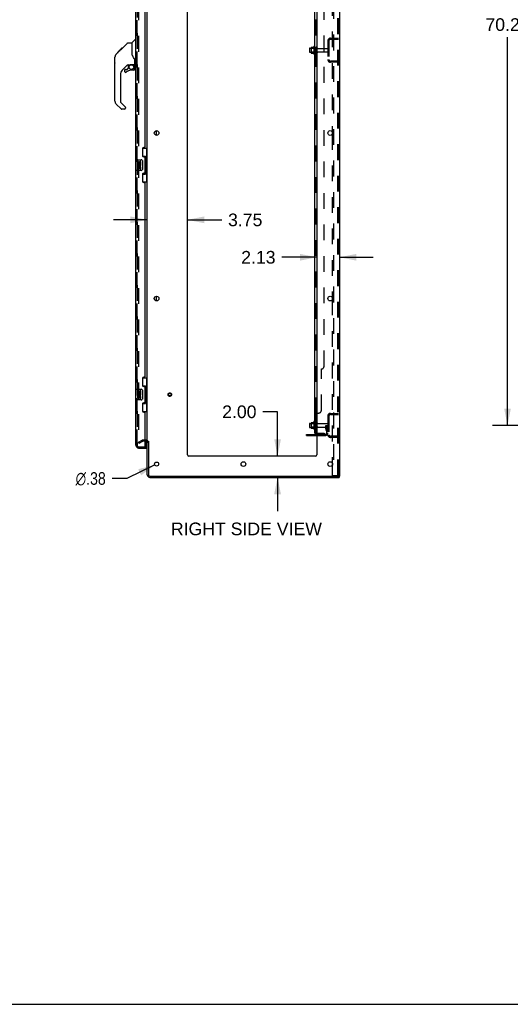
# Model space of a CAD drawing. Header units: inches. Extents: x 0 to 268, y 0 to 174.
# Tile 77 of 85: x 134 to 180, y 0 to 92. Entities that reach past the tile are written whole.
import ezdxf

# ---------------------------------------------------------------- set-up
doc = ezdxf.new("R2010")
doc.units = ezdxf.units.IN
doc.header["$LTSCALE"] = 14.749625
doc.header["$MEASUREMENT"] = 0
doc.linetypes.add('HIDDEN', pattern=[0.2, 0.1, -0.1])
doc.layers.get('0').update_dxf_attribs({"linetype": 'CONTINUOUS'})
for name, color, linetype in [('DEFAULT_2', 8, 'HIDDEN'), ('DIMENSIONS', 7, 'CONTINUOUS'), ('LEFTHAND_DOOR_ASSEMBLY', 7, 'CONTINUOUS'), ('RIGHTHAND_DOOR_ASSEMBLY', 7, 'CONTINUOUS'), ('SUBPANEL', 7, 'CONTINUOUS')]:
    doc.layers.add(name, color=color, linetype=linetype)
doc.styles.get("Standard").update_dxf_attribs({"font": 'arial.ttf'})
doc.styles.add('TEXTSTYLE_1', font='gdt', dxfattribs={"width": 0.8})
doc.dimstyles.new('DIMSTYLE_1', dxfattribs={"dimtxt": 1.183125, "dimasz": 1.5775, "dimexe": 0.09, "dimexo": 0.07, "dimgap": 0.0375, "dimtad": 0, "dimtih": 1, "dimtoh": 1, "dimzin": 4, "dimdsep": 46, "dimtxsty": 'Standard', "dimblk": '_FILLED', "dimblk1": '_FILLED', "dimblk2": '_FILLED', "dimcen": 0.09, "dimadec": 3, "dimazin": 1, "dimtfac": 1, "dimtdec": 3, "dimtofl": 0, "dimtmove": 0, "dimatfit": 3, "dimldrblk": '_FILLED', "dimfxl": 0, "dimtolj": 1, "dimtzin": 4, "dimarcsym": 0})
doc.dimstyles.new('DIMSTYLE_2', dxfattribs={"dimtxt": 1.183125, "dimasz": 1.5775, "dimexe": 0.09, "dimexo": 0.07, "dimgap": 0.09, "dimtad": 0, "dimtih": 1, "dimtoh": 1, "dimzin": 4, "dimdsep": 46, "dimtxsty": 'Standard', "dimblk": '_FILLED', "dimblk1": '_FILLED', "dimblk2": '_FILLED', "dimcen": 0.09, "dimadec": 3, "dimazin": 1, "dimtfac": 1, "dimtdec": 3, "dimtofl": 0, "dimtmove": 0, "dimatfit": 1, "dimldrblk": '_FILLED', "dimfxl": 0, "dimtolj": 1, "dimtzin": 4, "dimarcsym": 0})

# ---------------------------------------------------------------- blocks, each defined once
blk = doc.blocks.new('_FILLED')
at = {"color": 0, "linetype": 'ByBlock'}
blk.add_solid([(0, 0), (-1, 0.2), (-1, -0.2)], dxfattribs=at)
blk = doc.blocks.new('*D3')
at = {"layer": 'DIMENSIONS', "color": 2, "linetype": 'Continuous'}
for p, q in [((189.43, 124.462), (178.333, 124.462)), ((179.753, 124.462), (179.753, 92.923)), ((179.753, 54.212), (179.753, 90.556)), ((189.43, 54.212), (178.333, 54.212))]:
    blk.add_line(p, q, dxfattribs=at)
at = {"layer": 'DIMENSIONS', "color": 2, "linetype": 'Continuous', "xscale": 1.5775, "yscale": 1.5775, "zscale": 1.5775}
for p, rotation in [((179.753, 124.462), 90), ((179.753, 54.212), 270)]:
    blk.add_blockref('_FILLED', p, dxfattribs=dict(at, rotation=rotation))
at = {"layer": 'DIMENSIONS', "color": 2, "linetype": 'Continuous', "insert": (179.753, 92.331), "char_height": 1.1831, "width": 4.13434, "attachment_point": 2, "line_spacing_factor": 0.9}
blk.add_mtext('70.25', dxfattribs=at)
blk = doc.blocks.new('*D12')
at = {"layer": 'DIMENSIONS', "color": 2, "linetype": 'Continuous'}
for p, q in [((146.033, 73.454), (142.878, 73.454)), ((149.783, 73.454), (152.999, 73.454))]:
    blk.add_line(p, q, dxfattribs=at)
at = {"layer": 'DIMENSIONS', "color": 2, "linetype": 'Continuous', "xscale": 1.5775, "yscale": 1.5775, "zscale": 1.5775}
blk.add_blockref('_FILLED', (146.033, 73.454), dxfattribs=at)
at = {"layer": 'DIMENSIONS', "color": 2, "linetype": 'Continuous', "xscale": 1.5775, "yscale": 1.5775, "zscale": 1.5775, "rotation": 180}
blk.add_blockref('_FILLED', (149.783, 73.454), dxfattribs=at)
at = {"layer": 'DIMENSIONS', "color": 2, "linetype": 'Continuous', "insert": (153.59, 74.045), "char_height": 1.1831, "width": 3.21511, "attachment_point": 1, "line_spacing_factor": 0.9}
blk.add_mtext('3.75', dxfattribs=at)
blk = doc.blocks.new('*D13')
at = {"layer": 'DIMENSIONS', "color": 2, "linetype": 'Continuous'}
for p, q in [((161.908, 69.951), (158.629, 69.951)), ((164.033, 69.951), (167.188, 69.951))]:
    blk.add_line(p, q, dxfattribs=at)
at = {"layer": 'DIMENSIONS', "color": 2, "linetype": 'Continuous', "xscale": 1.5775, "yscale": 1.5775, "zscale": 1.5775}
blk.add_blockref('_FILLED', (161.908, 69.951), dxfattribs=at)
at = {"layer": 'DIMENSIONS', "color": 2, "linetype": 'Continuous', "xscale": 1.5775, "yscale": 1.5775, "zscale": 1.5775, "rotation": 180}
blk.add_blockref('_FILLED', (164.033, 69.951), dxfattribs=at)
at = {"layer": 'DIMENSIONS', "color": 2, "linetype": 'Continuous', "insert": (158.038, 70.543), "char_height": 1.1831, "width": 3.21511, "attachment_point": 3, "line_spacing_factor": 0.9}
blk.add_mtext('2.13', dxfattribs=at)
blk = doc.blocks.new('*D14')
at = {"layer": 'DIMENSIONS', "color": 2, "linetype": 'Continuous'}
for p, q in [((158.229, 55.482), (156.848, 55.482)), ((158.229, 51.337), (158.229, 55.482)), ((158.229, 49.337), (158.229, 46.182))]:
    blk.add_line(p, q, dxfattribs=at)
at = {"layer": 'DIMENSIONS', "color": 2, "linetype": 'Continuous', "xscale": 1.5775, "yscale": 1.5775, "zscale": 1.5775}
for p, rotation in [((158.229, 51.337), 270), ((158.229, 49.337), 90)]:
    blk.add_blockref('_FILLED', p, dxfattribs=dict(at, rotation=rotation))
at = {"layer": 'DIMENSIONS', "color": 2, "linetype": 'Continuous', "insert": (156.257, 56.074), "char_height": 1.1831, "width": 3.21511, "attachment_point": 3, "line_spacing_factor": 0.9}
blk.add_mtext('2.00', dxfattribs=at)
blk = doc.blocks.new('*D18')
at = {"layer": 'DIMENSIONS', "color": 2, "linetype": 'Continuous'}
for p, q in [((146.74, 50.505), (144.116, 49.236)), ((144.116, 49.236), (142.736, 49.236))]:
    blk.add_line(p, q, dxfattribs=at)
at = {"layer": 'DIMENSIONS', "color": 2, "linetype": 'Continuous', "xscale": 1.5775, "yscale": 1.5775, "zscale": 1.5775, "rotation": 25.813562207}
blk.add_blockref('_FILLED', (146.74, 50.505), dxfattribs=at)
at = {"layer": 'DIMENSIONS', "color": 2, "linetype": 'Continuous', "insert": (142.144, 49.828), "char_height": 1.18312, "width": 3.87338, "attachment_point": 3, "line_spacing_factor": 0.9, "style": 'TEXTSTYLE_1'}
blk.add_mtext('{\\fgdt;n}\\fArial;.38', dxfattribs=at)

msp = doc.modelspace()

# ---------------------------------------------------------------- linework, layer by layer
at = {"color": 3, "linetype": 'Continuous'}
for p, q in [((164.033, 129.233), (164.033, 49.441)), ((146.033, 52.785), (146.033, 125.889)), ((149.783, 51.462), (149.783, 125.837)), ((161.908, 125.837), (161.908, 51.462)), ((163.354, 81.684), (163.354, 81.489)), ((163.354, 66.184), (163.354, 65.989)), ((145.891, 52.733), (145.829, 52.733)), ((146.033, 49.583), (146.033, 52.733)), ((146.137, 52.744), (146.137, 49.583)), ((160.929, 53.368), (161.908, 53.368)), ((161.783, 51.337), (149.908, 51.337)), ((163.354, 50.684), (163.354, 50.489)), ((146.28, 49.441), (163.943, 49.441)), ((146.28, 49.337), (163.981, 49.337)), ((164.033, 49.441), (163.977, 49.441))]:
    msp.add_line(p, q, dxfattribs=at)
at = {"color": 7, "linetype": 'Continuous'}
for p, q in [((161.204, 89.494), (161.204, 89.179)), ((161.234, 89.524), (161.368, 89.524)), ((161.368, 89.592), (161.368, 89.081)), ((161.379, 89.614), (161.607, 89.614)), ((161.634, 89.692), (161.634, 88.981)), ((161.234, 89.149), (161.368, 89.149)), ((161.379, 89.059), (161.607, 89.059)), ((146.887, 81.369), (146.887, 81.804)), ((146.887, 65.869), (146.887, 66.304)), ((161.234, 54.399), (161.368, 54.399)), ((161.368, 54.467), (161.368, 53.956)), ((161.379, 54.489), (161.607, 54.489)), ((161.634, 54.567), (161.634, 53.856)), ((161.204, 54.369), (161.204, 54.054)), ((161.234, 54.024), (161.368, 54.024)), ((161.379, 53.934), (161.607, 53.934)), ((160.929, 53.264), (160.929, 53.368)), ((160.929, 53.264), (161.908, 53.264)), ((163.943, 49.441), (163.977, 49.441)), ((163.981, 49.441), (163.981, 49.337)), ((0, 0), (268.175, 0))]:
    msp.add_line(p, q, dxfattribs=at)
at = {"color": 3, "linetype": 'Continuous'}
for centre, radius in [((146.908, 81.587), 0.219), ((163.158, 81.587), 0.219), ((146.908, 66.087), 0.219), ((163.158, 66.087), 0.219), ((146.908, 50.587), 0.188), ((155.033, 50.587), 0.219), ((163.158, 50.587), 0.219)]:
    msp.add_circle(centre, radius, dxfattribs=at)
at = {"color": 7, "linetype": 'Continuous'}
for centre, radius, start, end in [((161.234, 89.494), 0.03, 90, 180.00001), ((161.51, 89.592), 0.141, 174.79195, 180), ((161.379, 89.604), 0.01, 90, 174.80617), ((161.588, 89.624), 0.01, 270, 336.03207), ((162.235, 89.337), 0.698, 149.33687, 156.03207), ((161.666, 89.671), 0.0384, 0, 145.55034), ((161.234, 89.179), 0.03, 179.99999, 270), ((161.51, 89.081), 0.141, 180, 185.20805), ((161.379, 89.069), 0.01, 185.19383, 270), ((161.588, 89.049), 0.01, 23.96793, 90), ((162.235, 89.337), 0.698, 203.96793, 210.66313), ((161.666, 89.003), 0.0384, 214.44966, 360), ((161.234, 54.369), 0.03, 90, 180.00001), ((161.51, 54.467), 0.141, 174.79195, 180), ((161.379, 54.479), 0.01, 90, 174.80617), ((161.588, 54.499), 0.01, 270, 336.03207), ((162.235, 54.212), 0.698, 149.33687, 156.03207), ((161.666, 54.546), 0.0384, 0, 145.55034), ((161.884, 54.469), 0.055, 64.09064, 180), ((161.234, 54.054), 0.03, 179.99999, 270), ((161.51, 53.956), 0.141, 180, 185.20805), ((161.379, 53.944), 0.01, 185.19383, 270), ((161.588, 53.924), 0.01, 23.96793, 90), ((162.235, 54.212), 0.698, 203.96793, 210.66313), ((161.666, 53.878), 0.0384, 214.44966, 360), ((161.884, 53.954), 0.055, 180, 295.90936), ((145.891, 52.59), 0.246, 35.32724, 51.92273)]:
    msp.add_arc(centre, radius, start, end, dxfattribs=at)
at = {"color": 3, "linetype": 'Continuous'}
for centre, radius, start, end in [((145.891, 52.59), 0.142, 0, 90), ((149.908, 51.462), 0.125, 180, 270), ((161.783, 51.462), 0.125, 270, 360), ((146.28, 49.583), 0.246, 180, 270), ((146.28, 49.583), 0.142, 180, 270)]:
    msp.add_arc(centre, radius, start, end, dxfattribs=at)
at = {"layer": 'DEFAULT_2', "color": 8, "linetype": 'HIDDEN'}
for p, q in [((163.458, 129.149), (163.458, 49.524)), ((163.856, 49.554), (163.856, 129.119)), ((163.929, 49.554), (163.929, 129.119)), ((145.221, 126.071), (145.221, 52.602)), ((163.354, 96.989), (163.354, 81.684)), ((163.176, 90.462), (163.929, 90.462)), ((163.176, 90.358), (163.929, 90.358)), ((163.257, 90.462), (163.257, 90.358)), ((161.388, 89.52), (161.368, 89.54)), ((161.368, 89.524), (161.829, 89.524)), ((161.684, 89.52), (161.388, 89.52)), ((161.388, 89.52), (161.388, 89.153)), ((161.684, 89.52), (161.704, 89.54)), ((161.684, 89.52), (161.684, 89.153)), ((161.704, 89.671), (161.704, 89.003)), ((161.829, 89.079), (161.829, 89.594)), ((161.939, 89.079), (161.939, 89.594)), ((162.002, 89.502), (162.899, 89.502)), ((162.929, 90.215), (162.929, 88.458)), ((163.033, 90.215), (163.033, 88.458)), ((161.388, 89.153), (161.368, 89.133)), ((161.368, 89.149), (161.829, 89.149)), ((161.684, 89.153), (161.388, 89.153)), ((161.684, 89.153), (161.704, 89.133)), ((162.002, 89.172), (162.899, 89.172)), ((163.929, 88.316), (163.176, 88.316)), ((163.929, 88.212), (163.176, 88.212)), ((163.257, 88.316), (163.257, 88.212)), ((163.354, 81.489), (163.354, 66.184)), ((163.354, 65.989), (163.354, 50.684)), ((163.176, 55.337), (163.929, 55.337)), ((163.257, 55.337), (163.257, 55.233)), ((161.388, 54.395), (161.368, 54.415)), ((161.368, 54.399), (161.829, 54.399)), ((161.684, 54.395), (161.704, 54.415)), ((161.704, 54.546), (161.704, 53.878)), ((161.829, 53.954), (161.829, 54.469)), ((161.939, 53.954), (161.939, 54.469)), ((162.929, 55.09), (162.929, 53.333)), ((163.033, 55.09), (163.033, 53.333)), ((163.176, 55.233), (163.929, 55.233)), ((161.388, 54.028), (161.368, 54.008)), ((161.368, 54.024), (161.829, 54.024)), ((161.684, 54.395), (161.388, 54.395)), ((161.388, 54.395), (161.388, 54.028)), ((161.684, 54.028), (161.388, 54.028)), ((161.684, 54.395), (161.684, 54.028)), ((161.684, 54.028), (161.704, 54.008)), ((162.002, 54.377), (162.899, 54.377)), ((162.002, 54.047), (162.899, 54.047)), ((162.735, 54.212), (162.825, 54.212)), ((162.735, 53.871), (162.735, 54.212)), ((162.839, 54.037), (162.735, 54.037)), ((162.757, 53.805), (162.806, 53.737)), ((162.825, 54.212), (162.929, 54.212)), ((162.825, 53.51), (162.825, 54.212)), ((162.839, 53.871), (162.839, 54.212)), ((162.841, 53.865), (162.89, 53.797)), ((162.929, 54.212), (162.89, 54.212)), ((145.221, 52.622), (145.561, 52.818)), ((145.273, 52.532), (145.221, 52.622)), ((145.273, 52.532), (145.613, 52.728)), ((145.891, 52.837), (145.629, 52.837)), ((145.829, 52.733), (145.629, 52.733)), ((161.176, 53.264), (161.176, 53.368)), ((161.432, 53.264), (161.432, 53.368)), ((161.908, 53.368), (162.683, 53.368)), ((161.908, 53.264), (162.683, 53.264)), ((163.929, 53.191), (163.176, 53.191)), ((163.929, 53.087), (163.176, 53.087)), ((163.257, 53.191), (163.257, 53.087)), ((163.354, 50.489), (163.354, 49.524)), ((163.354, 49.524), (163.835, 49.524)), ((163.835, 49.524), (163.908, 49.524))]:
    msp.add_line(p, q, dxfattribs=at)
for points in [[(145.221, 52.602), (145.221, 52.6), (145.221, 52.598), (145.222, 52.596), (145.223, 52.593), (145.224, 52.591)], [(145.238, 52.582), (145.236, 52.582), (145.234, 52.583), (145.233, 52.583), (145.231, 52.584), (145.229, 52.585), (145.227, 52.586), (145.226, 52.588), (145.225, 52.59), (145.224, 52.591)], [(145.246, 52.584), (145.244, 52.583), (145.242, 52.583), (145.24, 52.582), (145.238, 52.582), (145.238, 52.582)], [(163.856, 49.554), (163.855, 49.546), (163.853, 49.539), (163.85, 49.533), (163.845, 49.528), (163.84, 49.525), (163.835, 49.524)], [(163.929, 49.554), (163.929, 49.546), (163.927, 49.539), (163.923, 49.533), (163.919, 49.528), (163.914, 49.525), (163.908, 49.524)]]:
    msp.add_lwpolyline(points, dxfattribs=at)
for radius in [0.164, 0.124]:
    msp.add_circle((148.137, 57.087), radius, dxfattribs=at)
for centre, radius, start, end in [((163.176, 90.215), 0.246, 90, 180), ((163.176, 90.215), 0.142, 90, 180), ((161.884, 89.594), 0.055, 360, 180), ((162.002, 89.564), 0.0625, 180, 270), ((162.899, 89.472), 0.03, 360, 90), ((161.884, 89.079), 0.055, 180, 0), ((162.002, 89.109), 0.0625, 90, 180), ((162.899, 89.202), 0.03, 270, 0), ((163.176, 88.458), 0.246, 180, 270), ((163.176, 88.458), 0.142, 180, 270), ((163.176, 55.09), 0.246, 90, 180), ((161.884, 54.469), 0.055, 360, 64.09064), ((162.002, 54.439), 0.0625, 180, 270), ((163.176, 55.09), 0.142, 90, 180), ((161.884, 53.954), 0.055, 295.90936, 0), ((162.002, 53.984), 0.0625, 90, 180), ((162.683, 53.51), 0.246, 270, 360), ((162.683, 53.51), 0.142, 270, 360), ((162.849, 53.871), 0.114, 180, 215.75389), ((162.721, 53.676), 0.104, 0, 35.75389), ((162.849, 53.871), 0.01, 180, 215.75389), ((162.721, 53.676), 0.208, 0, 35.75389), ((162.899, 54.347), 0.03, 360, 90), ((162.899, 54.077), 0.03, 270, 0), ((145.629, 52.7), 0.137, 90, 120), ((145.629, 52.7), 0.033, 90, 120), ((145.891, 52.59), 0.246, 51.92273, 90), ((145.891, 52.59), 0.246, 0, 35.32724), ((163.176, 53.333), 0.246, 180, 270), ((163.176, 53.333), 0.142, 180, 270)]:
    msp.add_arc(centre, radius, start, end, dxfattribs=at)
at = {"layer": 'LEFTHAND_DOOR_ASSEMBLY', "color": 8, "linetype": 'HIDDEN'}
for p, q in [((145.079, 52.333), (145.079, 126.34)), ((145.222, 52.191), (145.934, 52.191))]:
    msp.add_line(p, q, dxfattribs=at)
msp.add_arc((145.222, 52.333), 0.142, 180, 270, dxfattribs=at)
at = {"layer": 'RIGHTHAND_DOOR_ASSEMBLY', "color": 8, "linetype": 'HIDDEN'}
for p, q in [((145.079, 126.34), (145.079, 52.333)), ((145.222, 52.191), (145.809, 52.191))]:
    msp.add_line(p, q, dxfattribs=at)
at = {"layer": 'RIGHTHAND_DOOR_ASSEMBLY', "color": 3, "linetype": 'Continuous'}
for p, q in [((144.975, 79.087), (144.975, 99.587)), ((145.829, 80.294), (145.829, 98.379)), ((145.769, 80.234), (145.709, 80.234)), ((145.579, 80.104), (145.579, 79.484)), ((145.709, 79.354), (145.769, 79.354)), ((145.829, 77.879), (145.829, 79.294)), ((144.975, 57.587), (144.975, 78.087)), ((145.579, 77.689), (145.579, 77.069)), ((145.769, 77.819), (145.709, 77.819)), ((145.709, 76.939), (145.769, 76.939)), ((145.829, 58.794), (145.829, 76.879)), ((145.579, 58.604), (145.579, 57.984)), ((145.769, 58.734), (145.709, 58.734)), ((145.709, 57.854), (145.769, 57.854)), ((145.829, 56.379), (145.829, 57.794)), ((144.975, 52.333), (144.975, 56.587)), ((145.769, 56.319), (145.709, 56.319)), ((145.579, 56.189), (145.579, 55.569)), ((145.709, 55.439), (145.769, 55.439)), ((145.829, 52.211), (145.829, 55.379)), ((145.222, 52.087), (145.954, 52.087))]:
    msp.add_line(p, q, dxfattribs=at)
at = {"layer": 'RIGHTHAND_DOOR_ASSEMBLY', "color": 7, "linetype": 'Continuous'}
for p, q in [((143.228, 89.132), (143.642, 89.546)), ((143.541, 89.378), (144.165, 90.003)), ((143.625, 89.463), (143.558, 89.463)), ((143.642, 89.546), (143.642, 89.547)), ((143.642, 89.547), (143.709, 89.547)), ((143.708, 89.546), (143.642, 89.546)), ((143.644, 89.548), (143.71, 89.548)), ((144.221, 90.026), (144.582, 90.026)), ((144.582, 90.026), (144.582, 88.921)), ((144.587, 90.031), (144.885, 90.329)), ((144.975, 90.341), (144.913, 90.341)), ((142.987, 88.63), (143.007, 88.65)), ((142.987, 88.154), (142.987, 88.63)), ((143.007, 84.578), (143.007, 88.681)), ((143.122, 88.959), (143.4, 89.237)), ((143.228, 89.132), (143.295, 89.132)), ((143.231, 89.136), (143.298, 89.136)), ((143.299, 89.137), (143.232, 89.137)), ((143.38, 89.218), (143.313, 89.218)), ((143.4, 89.238), (143.533, 89.371)), ((143.467, 89.304), (143.4, 89.304)), ((143.427, 89.264), (143.4, 89.237)), ((143.462, 89.299), (143.427, 89.264)), ((143.505, 89.342), (143.462, 89.299)), ((143.549, 89.386), (143.482, 89.386)), ((143.541, 89.378), (143.505, 89.342)), ((144.601, 88.93), (144.582, 88.984)), ((144.629, 88.865), (144.601, 88.93)), ((142.987, 88.154), (143.007, 88.134)), ((144.193, 87.964), (143.692, 87.462)), ((144.152, 87.547), (144.224, 87.619)), ((144.227, 87.954), (144.227, 87.627)), ((144.269, 87.959), (144.357, 87.959)), ((144.542, 88), (144.838, 88)), ((144.72, 88), (144.8, 87.92)), ((144.792, 87.913), (144.785, 87.906)), ((144.838, 87.781), (144.857, 87.781)), ((144.857, 87.998), (144.857, 88.405)), ((144.857, 87.543), (144.857, 87.781)), ((144.897, 87.959), (144.975, 87.959)), ((143.519, 87.045), (143.519, 84.493)), ((143.912, 87.465), (143.912, 87.345)), ((143.991, 87.543), (144.144, 87.543)), ((144.779, 87.465), (144.542, 87.465)), ((143.574, 83.848), (143.122, 84.3)), ((143.542, 84.437), (143.977, 84.002)), ((143.991, 83.968), (143.991, 83.904)), ((143.912, 83.825), (143.63, 83.825)), ((145.593, 80.162), (146.033, 80.162)), ((145.629, 79.382), (145.629, 80.162)), ((145.629, 79.427), (145.856, 79.427)), ((145.856, 77.747), (145.856, 79.427)), ((145.994, 79.137), (145.994, 80.162)), ((144.915, 79.072), (144.915, 78.102)), ((144.93, 79.087), (145.47, 79.087)), ((145.181, 78.932), (145.118, 78.932)), ((145.118, 78.932), (145.118, 78.702)), ((145.118, 78.702), (145.38, 78.702)), ((145.181, 78.471), (145.118, 78.471)), ((145.118, 78.471), (145.118, 78.335)), ((145.189, 78.666), (145.131, 78.691)), ((145.181, 78.765), (145.181, 78.932)), ((145.244, 78.765), (145.181, 78.765)), ((145.181, 78.335), (145.181, 78.471)), ((145.305, 78.901), (145.244, 78.901)), ((145.244, 78.901), (145.244, 78.765)), ((145.244, 78.377), (145.244, 78.335)), ((145.305, 78.765), (145.305, 78.901)), ((145.37, 78.765), (145.305, 78.765)), ((145.305, 78.315), (145.305, 78.384)), ((145.38, 78.702), (145.353, 78.683)), ((145.433, 78.932), (145.37, 78.932)), ((145.37, 78.932), (145.37, 78.765)), ((145.37, 78.377), (145.37, 78.241)), ((145.415, 78.702), (145.433, 78.702)), ((145.433, 78.702), (145.433, 78.932)), ((145.433, 78.241), (145.433, 78.377)), ((145.57, 78.987), (145.57, 78.187)), ((145.893, 79.187), (145.893, 79.167)), ((146.016, 79.137), (145.893, 79.137)), ((145.893, 79.137), (145.893, 78.037)), ((146.016, 78.037), (146.016, 79.137)), ((145.47, 78.087), (144.93, 78.087)), ((145.37, 78.241), (145.433, 78.241)), ((145.629, 77.012), (145.629, 77.792)), ((145.629, 77.747), (145.856, 77.747)), ((146.016, 78.037), (145.893, 78.037)), ((145.893, 78.006), (145.893, 77.986)), ((145.994, 77.012), (145.994, 78.037)), ((145.593, 77.012), (146.033, 77.012)), ((145.593, 58.662), (146.033, 58.662)), ((145.629, 57.882), (145.629, 58.662)), ((145.994, 57.637), (145.994, 58.662)), ((144.915, 57.572), (144.915, 56.602)), ((144.93, 57.587), (145.47, 57.587)), ((145.181, 57.432), (145.118, 57.432)), ((145.118, 57.432), (145.118, 57.202)), ((145.118, 57.202), (145.38, 57.202)), ((145.189, 57.166), (145.131, 57.191)), ((145.181, 57.265), (145.181, 57.432)), ((145.244, 57.265), (145.181, 57.265)), ((145.305, 57.401), (145.244, 57.401)), ((145.244, 57.401), (145.244, 57.265)), ((145.305, 57.265), (145.305, 57.401)), ((145.37, 57.265), (145.305, 57.265)), ((145.38, 57.202), (145.353, 57.183)), ((145.433, 57.432), (145.37, 57.432)), ((145.37, 57.432), (145.37, 57.265)), ((145.415, 57.202), (145.433, 57.202)), ((145.433, 57.202), (145.433, 57.432)), ((145.57, 57.487), (145.57, 56.687)), ((145.629, 57.927), (145.856, 57.927)), ((145.856, 56.247), (145.856, 57.927)), ((145.893, 57.687), (145.893, 57.667)), ((146.016, 57.637), (145.893, 57.637)), ((145.893, 57.637), (145.893, 56.537)), ((146.016, 56.537), (146.016, 57.637)), ((145.47, 56.587), (144.93, 56.587)), ((145.181, 56.971), (145.118, 56.971)), ((145.118, 56.971), (145.118, 56.835)), ((145.181, 56.835), (145.181, 56.971)), ((145.244, 56.877), (145.244, 56.835)), ((145.305, 56.815), (145.305, 56.884)), ((145.37, 56.877), (145.37, 56.741)), ((145.37, 56.741), (145.433, 56.741)), ((145.433, 56.741), (145.433, 56.877)), ((145.629, 55.512), (145.629, 56.292)), ((145.629, 56.247), (145.856, 56.247)), ((146.016, 56.537), (145.893, 56.537)), ((145.893, 56.506), (145.893, 56.486)), ((145.994, 55.512), (145.994, 56.537)), ((145.593, 55.512), (146.033, 55.512)), ((145.954, 52.211), (145.954, 52.718)), ((145.809, 52.191), (145.954, 52.191)), ((145.954, 52.191), (145.954, 52.087))]:
    msp.add_line(p, q, dxfattribs=at)
for points in [[(144.165, 90.003), (144.173, 90.009), (144.181, 90.015), (144.19, 90.02), (144.2, 90.023), (144.21, 90.025), (144.221, 90.026)], [(143.122, 88.959), (143.102, 88.937), (143.077, 88.905), (143.055, 88.87), (143.037, 88.832), (143.023, 88.794), (143.013, 88.753), (143.008, 88.712), (143.007, 88.681)], [(144.804, 88.576), (144.754, 88.649), (144.704, 88.726), (144.663, 88.798), (144.629, 88.865)], [(144.857, 88.405), (144.856, 88.428), (144.852, 88.463), (144.843, 88.497), (144.831, 88.529), (144.816, 88.558), (144.804, 88.576)], [(144.357, 87.959), (144.359, 87.959), (144.366, 87.96), (144.375, 87.962), (144.385, 87.965), (144.397, 87.969), (144.41, 87.974), (144.425, 87.979), (144.441, 87.984), (144.459, 87.989), (144.477, 87.993), (144.496, 87.997), (144.515, 87.999), (144.534, 88), (144.542, 88)], [(144.837, 87.781), (144.837, 87.795), (144.835, 87.809), (144.832, 87.822), (144.829, 87.836), (144.824, 87.849), (144.818, 87.862), (144.811, 87.874), (144.803, 87.885), (144.795, 87.896), (144.785, 87.906)], [(144.8, 87.92), (144.799, 87.92), (144.799, 87.92), (144.798, 87.919), (144.797, 87.918), (144.795, 87.916), (144.792, 87.913)], [(145.82, 79.326), (145.823, 79.329), (145.828, 79.338), (145.833, 79.345), (145.837, 79.353), (145.841, 79.36), (145.844, 79.366), (145.847, 79.372), (145.85, 79.378), (145.852, 79.383), (145.854, 79.388), (145.855, 79.392), (145.856, 79.396), (145.856, 79.4), (145.856, 79.403)], [(145.564, 79.023), (145.566, 79.017), (145.567, 79.011), (145.569, 79.005), (145.57, 78.999), (145.57, 78.993), (145.57, 78.987)], [(145.57, 78.187), (145.57, 78.18), (145.57, 78.174), (145.569, 78.168), (145.567, 78.162), (145.566, 78.156), (145.564, 78.15)], [(145.856, 77.77), (145.856, 77.774), (145.856, 77.777), (145.855, 77.781), (145.854, 77.786), (145.852, 77.791), (145.85, 77.796), (145.847, 77.801), (145.844, 77.807), (145.841, 77.814), (145.837, 77.82), (145.833, 77.828), (145.828, 77.836), (145.823, 77.844), (145.82, 77.848)], [(145.564, 57.523), (145.566, 57.517), (145.567, 57.511), (145.569, 57.505), (145.57, 57.499), (145.57, 57.493), (145.57, 57.487)], [(145.82, 57.826), (145.823, 57.829), (145.828, 57.838), (145.833, 57.845), (145.837, 57.853), (145.841, 57.86), (145.844, 57.866), (145.847, 57.872), (145.85, 57.878), (145.852, 57.883), (145.854, 57.888), (145.855, 57.892), (145.856, 57.896), (145.856, 57.9), (145.856, 57.903)], [(145.57, 56.687), (145.57, 56.68), (145.57, 56.674), (145.569, 56.668), (145.567, 56.662), (145.566, 56.656), (145.564, 56.65)], [(145.856, 56.27), (145.856, 56.274), (145.856, 56.277), (145.855, 56.281), (145.854, 56.286), (145.852, 56.291), (145.85, 56.296), (145.847, 56.301), (145.844, 56.307), (145.841, 56.314), (145.837, 56.32), (145.833, 56.328), (145.828, 56.336), (145.823, 56.344), (145.82, 56.348)]]:
    msp.add_lwpolyline(points, dxfattribs=at)
msp.add_circle((144.542, 87.76), 0.217, dxfattribs=at)
for centre, radius, start, end in [((144.601, 90.017), 0.0197, 135, 180), ((144.913, 90.301), 0.0394, 90, 135), ((143.44, 88.665), 0.433, 137.27268, 137.76144), ((144.269, 87.762), 0.197, 90, 135), ((144.216, 87.627), 0.0118, 315, 360), ((144.66, 87.781), 0.197, 0, 45), ((144.838, 88.02), 0.0197, 270, 360), ((144.897, 87.998), 0.0394, 180, 270), ((144.109, 87.045), 0.591, 135, 180), ((143.991, 87.465), 0.0787, 90, 180), ((143.991, 87.345), 0.0787, 180, 309.5212), ((144.542, 86.677), 0.787, 90, 129.5212), ((144.144, 87.555), 0.0118, 270, 315), ((144.779, 87.543), 0.0787, 270, 360), ((143.401, 84.578), 0.394, 180, 225), ((143.597, 84.493), 0.0787, 180, 225), ((143.912, 83.904), 0.0787, 270, 360), ((143.944, 83.968), 0.0472, 0, 45), ((143.63, 83.904), 0.0787, 225, 270), ((144.93, 79.072), 0.015, 90, 180), ((145.276, 78.629), 0.157, 156.59665, 341.87913), ((145.276, 78.629), 0.0943, 156.59665, 35.11217), ((145.338, 78.377), 0.0943, 0, 180), ((145.339, 78.372), 0.0362, 83.42855, 161.76278), ((145.338, 78.377), 0.0314, 0, 81.22946), ((145.276, 78.629), 0.157, 25.73705, 27.8532), ((145.279, 78.629), 0.154, 341.41988, 26.19629), ((145.47, 78.987), 0.1, 21.20502, 90), ((144.93, 78.102), 0.015, 180, 270), ((145.213, 78.335), 0.0943, 180, 248.67039), ((145.213, 78.335), 0.0943, 248.69989, 347.43379), ((145.213, 78.335), 0.0314, 180, 0.04847), ((145.47, 78.187), 0.1, 270, 338.79459), ((144.93, 57.572), 0.015, 90, 180), ((145.276, 57.129), 0.157, 156.59665, 341.87913), ((145.276, 57.129), 0.0943, 156.59665, 35.11217), ((145.276, 57.129), 0.157, 25.73705, 27.8532), ((145.279, 57.129), 0.154, 341.41988, 26.19629), ((145.47, 57.487), 0.1, 21.20502, 90), ((144.93, 56.602), 0.015, 180, 270), ((145.213, 56.835), 0.0943, 180, 248.67039), ((145.213, 56.835), 0.0943, 248.69989, 347.43379), ((145.213, 56.835), 0.0314, 180, 0.04847), ((145.338, 56.877), 0.0943, 0, 180), ((145.339, 56.872), 0.0362, 83.42855, 161.76278), ((145.338, 56.877), 0.0314, 0, 81.22946), ((145.47, 56.687), 0.1, 270, 338.79459), ((145.934, 52.211), 0.02, 270, 360)]:
    msp.add_arc(centre, radius, start, end, dxfattribs=at)
at = {"layer": 'RIGHTHAND_DOOR_ASSEMBLY', "color": 3, "linetype": 'Continuous'}
for centre, radius, start, end in [((145.709, 80.104), 0.13, 90, 180), ((145.769, 80.294), 0.06, 270, 360), ((145.709, 79.484), 0.13, 180, 270), ((145.769, 79.294), 0.06, 0, 90), ((145.709, 77.689), 0.13, 90, 180), ((145.769, 77.879), 0.06, 270, 360), ((145.709, 77.069), 0.13, 180, 270), ((145.769, 76.879), 0.06, 0, 90), ((145.709, 58.604), 0.13, 90, 180), ((145.769, 58.794), 0.06, 270, 360), ((145.709, 57.984), 0.13, 180, 270), ((145.769, 57.794), 0.06, 0, 90), ((145.709, 56.189), 0.13, 90, 180), ((145.769, 56.379), 0.06, 270, 360), ((145.709, 55.569), 0.13, 180, 270), ((145.769, 55.379), 0.06, 0, 90), ((145.222, 52.333), 0.246, 180, 270), ((145.809, 52.211), 0.02, 270, 360)]:
    msp.add_arc(centre, radius, start, end, dxfattribs=at)
at = {"layer": 'RIGHTHAND_DOOR_ASSEMBLY', "color": 8, "linetype": 'HIDDEN'}
msp.add_arc((145.222, 52.333), 0.142, 180, 270, dxfattribs=at)
at = {"layer": 'RIGHTHAND_DOOR_ASSEMBLY', "color": 7, "linetype": 'Continuous'}
for centre, start_param, end_param in [((145.789, 79.177), -1.51401, -0.699287), ((145.789, 79.177), -2.442306, -1.627583), ((145.789, 77.996), -1.51401, -0.699287), ((145.789, 77.996), -2.442306, -1.627583), ((145.789, 57.677), -1.51401, -0.699287), ((145.789, 57.677), -2.442306, -1.627583), ((145.789, 56.496), -1.51401, -0.699287), ((145.789, 56.496), -2.442306, -1.627583)]:
    msp.add_ellipse(centre, major_axis=(0, 0.18), ratio=0.579493, start_param=start_param, end_param=end_param, dxfattribs=at)
at = {"layer": 'SUBPANEL', "color": 3, "linetype": 'Continuous'}
for p, q in [((161.704, 53.493), (161.704, 125.18)), ((161.908, 55.368), (161.758, 55.368))]:
    msp.add_line(p, q, dxfattribs=at)
at = {"layer": 'SUBPANEL', "color": 8, "linetype": 'HIDDEN'}
for p, q in [((161.829, 55.333), (161.829, 123.341)), ((162.579, 59.743), (162.579, 118.93)), ((161.829, 89.587), (161.704, 89.587)), ((161.829, 89.087), (161.704, 89.087)), ((162.329, 55.618), (162.329, 59.493)), ((161.717, 55.348), (161.714, 55.346)), ((161.83, 55.334), (161.829, 55.333)), ((161.908, 55.368), (162.079, 55.368)), ((161.829, 54.971), (161.704, 54.971)), ((161.829, 54.69), (161.704, 54.69)), ((161.829, 54.462), (161.704, 54.462)), ((161.829, 53.962), (161.704, 53.962)), ((161.805, 53.493), (161.855, 53.534)), ((161.83, 53.495), (161.829, 53.493)), ((161.941, 53.493), (162.579, 53.493)), ((162.329, 53.493), (162.329, 53.368)), ((162.579, 53.493), (162.579, 53.368)), ((162.579, 53.368), (161.941, 53.368))]:
    msp.add_line(p, q, dxfattribs=at)
at = {"layer": 'SUBPANEL', "color": 7, "linetype": 'Continuous'}
for p, q in [((161.829, 55.333), (161.704, 55.333)), ((161.829, 53.493), (161.829, 55.333)), ((161.829, 53.493), (161.704, 53.493)), ((161.758, 53.454), (161.805, 53.493))]:
    msp.add_line(p, q, dxfattribs=at)
at = {"layer": 'SUBPANEL', "color": 3, "linetype": 'Continuous'}
for points in [[(161.739, 55.357), (161.731, 55.354), (161.727, 55.353), (161.724, 55.351), (161.72, 55.349), (161.717, 55.348), (161.714, 55.346), (161.711, 55.344), (161.709, 55.342), (161.707, 55.34), (161.706, 55.338), (161.705, 55.336), (161.704, 55.334), (161.704, 55.333)], [(161.758, 55.368), (161.756, 55.366), (161.753, 55.364), (161.75, 55.363), (161.747, 55.361), (161.743, 55.359), (161.739, 55.357)], [(161.727, 53.473), (161.724, 53.474), (161.72, 53.476), (161.717, 53.478), (161.714, 53.479), (161.711, 53.481), (161.709, 53.483), (161.707, 53.485), (161.706, 53.487), (161.705, 53.489), (161.704, 53.491), (161.704, 53.493)], [(161.758, 53.454), (161.756, 53.457), (161.753, 53.459), (161.75, 53.461), (161.747, 53.463), (161.743, 53.465), (161.739, 53.467), (161.735, 53.469), (161.727, 53.473)]]:
    msp.add_lwpolyline(points, dxfattribs=at)
at = {"layer": 'SUBPANEL', "color": 8, "linetype": 'HIDDEN'}
for points in [[(161.711, 55.344), (161.709, 55.342), (161.707, 55.34), (161.706, 55.338), (161.705, 55.336), (161.704, 55.334), (161.704, 55.333)], [(161.756, 55.366), (161.753, 55.364), (161.75, 55.363)], [(161.835, 55.342), (161.834, 55.341), (161.832, 55.339), (161.831, 55.337), (161.83, 55.336), (161.83, 55.334)], [(161.853, 55.357), (161.852, 55.355), (161.851, 55.354), (161.849, 55.352), (161.848, 55.351)], [(161.855, 55.362), (161.855, 55.361), (161.854, 55.359), (161.853, 55.357)], [(161.855, 55.368), (161.855, 55.366), (161.855, 55.364)], [(161.833, 53.516), (161.833, 53.516), (161.833, 53.516), (161.833, 53.516), (161.833, 53.516), (161.833, 53.515), (161.832, 53.515), (161.832, 53.515), (161.831, 53.515), (161.831, 53.514), (161.83, 53.514), (161.83, 53.514), (161.829, 53.513), (161.828, 53.513), (161.828, 53.513), (161.827, 53.512), (161.826, 53.512), (161.826, 53.511), (161.825, 53.511), (161.824, 53.511), (161.823, 53.51), (161.823, 53.51), (161.822, 53.51), (161.821, 53.509), (161.82, 53.509), (161.82, 53.508), (161.819, 53.508), (161.818, 53.508), (161.817, 53.507), (161.816, 53.507), (161.815, 53.506), (161.814, 53.506), (161.813, 53.506), (161.813, 53.505), (161.812, 53.505), (161.811, 53.504), (161.81, 53.504), (161.809, 53.504), (161.808, 53.503), (161.807, 53.503), (161.806, 53.503), (161.805, 53.502), (161.804, 53.502), (161.803, 53.501), (161.802, 53.501), (161.8, 53.501), (161.799, 53.5), (161.798, 53.5), (161.797, 53.5), (161.796, 53.499), (161.795, 53.499), (161.794, 53.499), (161.793, 53.498), (161.792, 53.498), (161.791, 53.498), (161.79, 53.497), (161.789, 53.497), (161.788, 53.497), (161.787, 53.496), (161.786, 53.496), (161.785, 53.496), (161.784, 53.496), (161.783, 53.495), (161.782, 53.495), (161.782, 53.495), (161.781, 53.495), (161.78, 53.495), (161.779, 53.494), (161.778, 53.494), (161.777, 53.494), (161.776, 53.494), (161.775, 53.494), (161.775, 53.494), (161.774, 53.493), (161.773, 53.493), (161.772, 53.493), (161.772, 53.493), (161.771, 53.493), (161.77, 53.493), (161.77, 53.493), (161.77, 53.493)], [(161.77, 53.493), (161.77, 53.493), (161.77, 53.493)], [(161.77, 53.493), (161.77, 53.493), (161.77, 53.493), (161.77, 53.493), (161.771, 53.493), (161.771, 53.493), (161.772, 53.493), (161.773, 53.493)], [(161.83, 53.513), (161.83, 53.513), (161.831, 53.514), (161.831, 53.514), (161.832, 53.515), (161.832, 53.515), (161.832, 53.515), (161.833, 53.515), (161.833, 53.516), (161.833, 53.516), (161.833, 53.516)]]:
    msp.add_lwpolyline(points, dxfattribs=at)
at = {"layer": 'SUBPANEL', "color": 7, "linetype": 'Continuous'}
for points in [[(161.844, 55.348), (161.839, 55.345), (161.837, 55.344), (161.835, 55.342), (161.834, 55.341), (161.832, 55.339), (161.831, 55.337), (161.83, 55.336), (161.83, 55.334), (161.829, 55.333)], [(161.855, 55.368), (161.855, 55.366), (161.855, 55.364), (161.855, 55.362), (161.855, 55.361), (161.854, 55.359), (161.853, 55.357), (161.852, 55.355), (161.851, 55.354), (161.849, 55.352), (161.848, 55.351), (161.846, 55.349), (161.844, 55.348)], [(161.834, 53.504), (161.832, 53.502), (161.831, 53.499), (161.83, 53.497), (161.83, 53.495)], [(161.848, 53.521), (161.844, 53.516), (161.842, 53.514), (161.839, 53.512), (161.837, 53.509), (161.835, 53.507), (161.834, 53.504)], [(161.855, 53.534), (161.855, 53.533), (161.855, 53.532), (161.855, 53.531), (161.855, 53.53), (161.854, 53.529), (161.853, 53.528), (161.852, 53.526), (161.851, 53.524), (161.849, 53.522), (161.848, 53.521)]]:
    msp.add_lwpolyline(points, dxfattribs=at)
at = {"layer": 'SUBPANEL', "color": 8, "linetype": 'HIDDEN'}
for centre, radius, start, end in [((162.329, 59.743), 0.25, 270, 360), ((162.079, 55.618), 0.25, 270, 360), ((161.941, 53.605), 0.237, 180, 219.43415), ((161.941, 53.605), 0.112, 252.8585, 270), ((161.941, 53.605), 0.237, 261.99458, 270)]:
    msp.add_arc(centre, radius, start, end, dxfattribs=at)
at = {"layer": 'SUBPANEL', "color": 7, "linetype": 'Continuous'}
msp.add_arc((161.941, 53.605), 0.112, 180, 252.8585, dxfattribs=at)
at = {"layer": 'SUBPANEL', "color": 3, "linetype": 'Continuous'}
msp.add_arc((161.941, 53.605), 0.237, 219.43415, 261.99458, dxfattribs=at)

# ---------------------------------------------------------------- texts
at = {"layer": 'DIMENSIONS', "color": 2, "linetype": 'Continuous', "insert": (155.31, 45.108), "char_height": 1.18312, "width": 14.10954, "attachment_point": 2, "line_spacing_factor": 0.9}
msp.add_mtext('RIGHT SIDE VIEW', dxfattribs=at)

# ---------------------------------------------------------------- dimensions: what is measured, and where the dimension line sits
at = {"layer": 'DIMENSIONS', "color": 2, "linetype": 'Continuous'}
for base, p1, p2, angle, picture, middle in [((179.753, 124.462), (189.5, 54.212), (189.5, 124.462), 90, '*D3', (179.757, 91.733)), ((158.229, 49.337), (149.908, 51.337), (146.28, 49.337), 270, '*D14', (154.634, 55.476))]:
    dim = msp.add_linear_dim(base=base, p1=p1, p2=p2, angle=angle, dimstyle='DIMSTYLE_1', dxfattribs=at)
    dim.commit()
    dim.dimension.update_dxf_attribs({"geometry": picture, "text_midpoint": middle, "dimtype": 160})
for base, p1, p2, picture, middle in [((149.783, 73.454), (146.033, 52.785), (149.783, 51.462), '*D12', (155.201, 73.447)), ((164.033360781, 69.951109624), (161.908360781, 51.461651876), (164.033360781, 49.440651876), '*D13', (156.415515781, 69.944511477))]:
    dim = msp.add_linear_dim(base=base, p1=p1, p2=p2, dimstyle='DIMSTYLE_1', dxfattribs=at)
    dim.commit()
    dim.dimension.update_dxf_attribs({"geometry": picture, "text_midpoint": middle, "dimtype": 160})
dim = msp.add_diameter_dim_2p(p1=(146.74, 50.505), p2=(147.077, 50.668), text='%%c<>', dimstyle='DIMSTYLE_2', override={"dimpost": '<>'}, dxfattribs=at)
dim.commit()
dim.dimension.update_dxf_attribs({"geometry": '*D18', "text_midpoint": (140.207, 49.236), "dimtype": 163})

doc.saveas('drawing.dxf')
